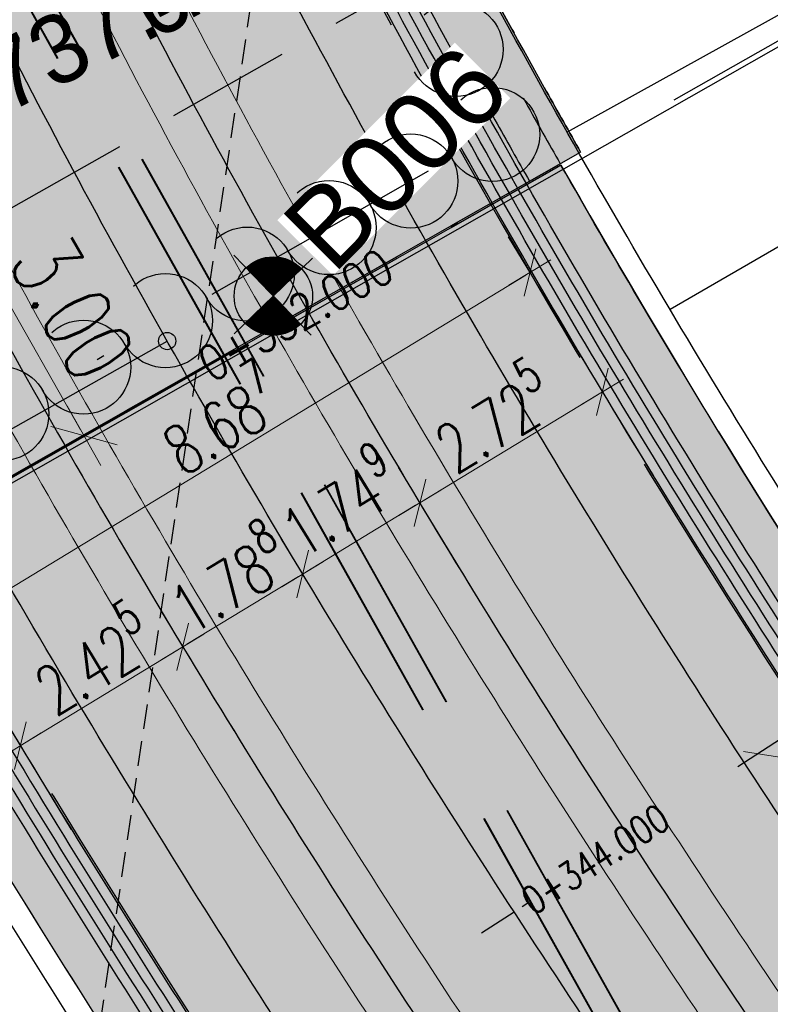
# Model space of a CAD drawing. Header units: metres. Extents: x 3458045 to 3462392, y 5482308 to 5484762.
# Tile 49 of 256: x 3459680 to 3459689, y 5483519 to 5483532. Entities that reach past the tile are written whole.
import ezdxf
from ezdxf.enums import TextEntityAlignment as Align

# ---------------------------------------------------------------- set-up
doc = ezdxf.new("R2010")
doc.units = ezdxf.units.M
doc.header["$PDMODE"] = 3
doc.header["$PDSIZE"] = 0.1
for name, pattern in [('AUSGEZOGEN', [2, 1, 1]), ('STRICHPUNKT2', [12.7, 6.35, -3.175, 0, -3.175]), ('VERDECKT', [9.525, 6.35, -3.175]), ('VERDECKT2', [4.7625, 3.175, -1.5875])]:
    doc.linetypes.add(name, pattern=pattern)
doc.layers.get('0').update_dxf_attribs({"linetype": 'CONTINUOUS'})
doc.layers.get('DEFPOINTS').update_dxf_attribs({"linetype": 'CONTINUOUS'})
for name, color, linetype in [('BAUER_BK BESTAND', 170, 'CONTINUOUS'), ('SP-B-L-Tunnel', 7, 'VERDECKT'), ('SP_ACHSE_6721', 7, 'CONTINUOUS'), ('SP_ACHSE_6731', 7, 'CONTINUOUS'), ('SP_AXIS', 7, 'CONTINUOUS'), ('SP_BAUGRUBE-VERBAU', 210, 'AUSGEZOGEN'), ('SP_Blockfugen', 2, 'STRICHPUNKT2'), ('SP_Entwässerung', 170, 'VERDECKT2'), ('SP_SOLID_Trogsohle_L6', 254, 'CONTINUOUS'), ('SP_StadtbahnFluchtweg', 1, 'CONTINUOUS'), ('SP_Trogsohle_Bohrpfähle_L6', 1, 'VERDECKT2'), ('SP_Trogsohle_L6', 1, 'VERDECKT2'), ('SP_TrogTunnel-Bautoleranz', 160, 'VERDECKT2'), ('SP_Trogwand_L6', 2, 'CONTINUOUS'), ('SP_Vb_Planung', 10, 'CONTINUOUS'), ('SP_VERM', 1, 'CONTINUOUS'), ('T__AXIS', 3, 'CONTINUOUS'), ('T__GRAD', 2, 'CONTINUOUS')]:
    doc.layers.add(name, color=color, linetype=linetype)
doc.layers.add('SP_BASF-Tunnel-3D', color=7, linetype='CONTINUOUS', plot=False)
doc.layers.add('SP_HILF', color=6, linetype='CONTINUOUS', plot=False)
doc.styles.add('K_ISOCP', font='k_isocp.shx')
doc.styles.add('SIMPLEX8', font='simplexd.shx', dxfattribs={"width": 0.8})
doc.styles.add('SP_F', font='romans.shx', dxfattribs={"width": 0.7, "bigfont": 'sp_f.shx'})
doc.styles.get("Standard").update_dxf_attribs({"font": 'txt.shx'})
doc.linetypes.add('EISENBAHN', pattern='A,0.15,[130,ltypeshp.shx,S=0.25,R=0,X=0,Y=0],0.15', length=0.3)
doc.dimstyles.new('SOFI25$0', dxfattribs={"dimtxt": 2.5, "dimasz": 0.25, "dimexe": 0.9, "dimexo": 0.625, "dimgap": 0.675, "dimtad": 1, "dimdec": 3, "dimrnd": 0.001, "dimzin": 1, "dimdsep": 46, "dimtxsty": 'SP_F', "dimblk1": 'SOF_BEMSTR1', "dimblk2": 'SOF_BEMSTR2', "dimsah": 1, "dimcen": 2.5, "dimse1": 1, "dimse2": 1, "dimclrd": 1, "dimclre": 1, "dimclrt": 1, "dimaunit": 2, "dimadec": 3, "dimazin": 0, "dimtfac": 1, "dimtdec": 3, "dimtmove": 0, "dimatfit": 3, "dimfxl": 1, "dimtolj": 1, "dimtzin": 0, "dimlwd": 0, "dimlwe": 0, "dimarcsym": 0})
doc.dimstyles.new('SOFI35$0', dxfattribs={"dimtxt": 3.5, "dimasz": 0.35, "dimexe": 0.9, "dimexo": 0.625, "dimgap": 0.945, "dimtad": 1, "dimdec": 3, "dimrnd": 0.001, "dimzin": 1, "dimdsep": 46, "dimtxsty": 'SP_F', "dimblk1": 'SOF_BEMSTR1', "dimblk2": 'SOF_BEMSTR2', "dimsah": 1, "dimcen": 3.5, "dimse1": 1, "dimse2": 1, "dimclrd": 1, "dimclre": 1, "dimclrt": 2, "dimaunit": 2, "dimazin": 0, "dimtfac": 1, "dimtdec": 3, "dimtmove": 0, "dimatfit": 3, "dimfxl": 1, "dimtolj": 1, "dimtzin": 0, "dimlwd": 0, "dimlwe": 0, "dimarcsym": 0})

# ---------------------------------------------------------------- blocks, each defined once
blk = doc.blocks.new('kmr_li')
at = {"color": 1, "linetype": 'Continuous', "style": 'K_ISOCP'}
blk.add_attdef('STATION', text='', height=1, rotation=270.0001, dxfattribs=at).set_placement((0, 4.404), align=Align.MIDDLE_RIGHT)
blk.add_attdef('PARAOL', text='', height=1, rotation=270.0001, dxfattribs=at).set_placement((0.5, 1), align=Align.BOTTOM_RIGHT)
blk.add_attdef('PARAUL', text='', height=1, rotation=270.0001, dxfattribs=at).set_placement((-0.5, 1), align=Align.TOP_RIGHT)
blk = doc.blocks.new('kmr_re')
at = {"color": 1, "linetype": 'Continuous', "style": 'K_ISOCP'}
blk.add_attdef('PARAUL', text='', height=1, rotation=270.000058, dxfattribs=at).set_placement((-0.5, -1), align=Align.TOP_LEFT)
blk.add_attdef('PARAOL', text='', height=1, rotation=270.000058, dxfattribs=at).set_placement((0.5, -1), align=Align.BOTTOM_LEFT)
blk.add_attdef('STATION', text='', height=1, rotation=270.000058, dxfattribs=at).set_placement((0, -3.57143), align=Align.MIDDLE_LEFT)
blk = doc.blocks.new('kmr_i')
at = {"color": 1, "linetype": 'Continuous'}
blk.add_line((0, 0), (0, 1.416438), dxfattribs=at)
at = {"color": 1, "linetype": 'Continuous', "style": 'SIMPLEX8', "width": 0.8}
blk.add_attdef('STATION', text='', height=1, rotation=270.0000584, dxfattribs=at).set_placement((0, -0.50985), align=Align.MIDDLE_LEFT)
blk = doc.blocks.new('SOF_BEMSTR1')
at = {"color": 0, "linetype": 'ByBlock', "lineweight": -2}
for p, q in [((0, 20), (0, -8.5)), ((3.535, 3.535), (-3.535, -3.535)), ((-5, 0), (5, 0))]:
    blk.add_line(p, q, dxfattribs=at)
blk = doc.blocks.new('SOF_BEMSTR2')
at = {"color": 0, "linetype": 'ByBlock', "lineweight": -2}
for p, q in [((0, -20), (0, 8.5)), ((3.535, 3.535), (-3.535, -3.535)), ((-5, 0), (5, 0))]:
    blk.add_line(p, q, dxfattribs=at)
blk = doc.blocks.new('*D31')
at = {"layer": 'DEFPOINTS', "color": 0, "linetype": 'AUSGEZOGEN', "transparency": 16777216}
for p in [(3459687.196, 5483526.778), (3459687.462, 5483526.342), (3459685.133, 5483524.926)]:
    blk.add_point(p, dxfattribs=at)
at = {"layer": 'SP_VERM', "color": 1, "linetype": 'AUSGEZOGEN', "lineweight": 0, "transparency": 16777216}
blk.add_line((3459684.921, 5483525.395), (3459687.143, 5483526.746), dxfattribs=at)
at = {"layer": 'SP_VERM', "color": 1, "linetype": 'AUSGEZOGEN', "lineweight": 0, "transparency": 16777216, "xscale": 0.0625, "yscale": 0.0625, "zscale": 0.0625}
for name, p, rotation in [('SOF_BEMSTR2', (3459687.196, 5483526.778), 31.29039288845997), ('SOF_BEMSTR1', (3459684.868, 5483525.363), 211.29039288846)]:
    blk.add_blockref(name, p, dxfattribs=dict(at, rotation=rotation))
at = {"layer": 'SP_VERM', "color": 1, "linetype": 'AUSGEZOGEN', "transparency": 16777216, "insert": (3459685.782, 5483526.482), "char_height": 0.625, "attachment_point": 5, "rotation": 31.2904, "style": 'SP_F'}
blk.add_mtext('\\A1;\\A1;2.72{\\H.7x;\\S5^ ;}', dxfattribs=at)
blk = doc.blocks.new('*D32')
at = {"layer": 'DEFPOINTS', "color": 0, "linetype": 'AUSGEZOGEN', "transparency": 16777216}
for p in [(3459684.868, 5483525.363), (3459685.133, 5483524.926), (3459683.638, 5483524.018)]:
    blk.add_point(p, dxfattribs=at)
at = {"layer": 'SP_VERM', "color": 1, "linetype": 'AUSGEZOGEN', "lineweight": 0, "transparency": 16777216}
blk.add_line((3459683.426, 5483524.487), (3459684.814, 5483525.331), dxfattribs=at)
at = {"layer": 'SP_VERM', "color": 1, "linetype": 'AUSGEZOGEN', "lineweight": 0, "transparency": 16777216, "xscale": 0.0625, "yscale": 0.0625, "zscale": 0.0625}
for name, p, rotation in [('SOF_BEMSTR2', (3459684.868, 5483525.363), 31.29039288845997), ('SOF_BEMSTR1', (3459683.373, 5483524.454), 211.29039288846)]:
    blk.add_blockref(name, p, dxfattribs=dict(at, rotation=rotation))
at = {"layer": 'SP_VERM', "color": 1, "linetype": 'AUSGEZOGEN', "transparency": 16777216, "insert": (3459683.82, 5483525.404), "char_height": 0.625, "attachment_point": 5, "rotation": 31.2904, "style": 'SP_F'}
blk.add_mtext('\\A1;\\A1;1.74{\\H.7x;\\S9^ ;}', dxfattribs=at)
blk = doc.blocks.new('*D33')
at = {"layer": 'DEFPOINTS', "color": 0, "linetype": 'AUSGEZOGEN', "transparency": 16777216}
for p in [(3459683.638, 5483524.018), (3459681.845, 5483523.526), (3459682.11, 5483523.089)]:
    blk.add_point(p, dxfattribs=at)
at = {"layer": 'SP_VERM', "color": 1, "linetype": 'AUSGEZOGEN', "lineweight": 0, "transparency": 16777216}
blk.add_line((3459683.319, 5483524.422), (3459681.898, 5483523.558), dxfattribs=at)
at = {"layer": 'SP_VERM', "color": 1, "linetype": 'AUSGEZOGEN', "lineweight": 0, "transparency": 16777216, "xscale": 0.0625, "yscale": 0.0625, "zscale": 0.0625}
for name, p, rotation in [('SOF_BEMSTR2', (3459683.373, 5483524.454), 31.29039288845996), ('SOF_BEMSTR1', (3459681.845, 5483523.526), 211.29039288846)]:
    blk.add_blockref(name, p, dxfattribs=dict(at, rotation=rotation))
at = {"layer": 'SP_VERM', "color": 1, "linetype": 'AUSGEZOGEN', "transparency": 16777216, "insert": (3459682.403, 5483524.428), "char_height": 0.625, "attachment_point": 5, "rotation": 31.2904, "style": 'SP_F'}
blk.add_mtext('\\A1;\\A1;1.78{\\H.7x;\\S8^ ;}', dxfattribs=at)
blk = doc.blocks.new('*D34')
at = {"layer": 'DEFPOINTS', "color": 0, "linetype": 'AUSGEZOGEN', "transparency": 16777216}
for p in [(3459682.11, 5483523.089), (3459679.773, 5483522.266), (3459680.038, 5483521.83)]:
    blk.add_point(p, dxfattribs=at)
at = {"layer": 'SP_VERM', "color": 1, "linetype": 'AUSGEZOGEN', "lineweight": 0, "transparency": 16777216}
blk.add_line((3459681.791, 5483523.493), (3459679.826, 5483522.299), dxfattribs=at)
at = {"layer": 'SP_VERM', "color": 1, "linetype": 'AUSGEZOGEN', "lineweight": 0, "transparency": 16777216, "xscale": 0.0625, "yscale": 0.0625, "zscale": 0.0625}
for name, p, rotation in [('SOF_BEMSTR2', (3459681.845, 5483523.526), 31.29039288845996), ('SOF_BEMSTR1', (3459679.773, 5483522.266), 211.29039288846)]:
    blk.add_blockref(name, p, dxfattribs=dict(at, rotation=rotation))
at = {"layer": 'SP_VERM', "color": 1, "linetype": 'AUSGEZOGEN', "transparency": 16777216, "insert": (3459680.678, 5483523.395), "char_height": 0.625, "attachment_point": 5, "rotation": 31.2904, "style": 'SP_F'}
blk.add_mtext('\\A1;\\A1;2.42{\\H.7x;\\S5^ ;}', dxfattribs=at)
blk = doc.blocks.new('*D35')
at = {"layer": 'DEFPOINTS', "color": 0, "linetype": 'AUSGEZOGEN', "transparency": 16777216}
for p in [(3459686.722, 5483527.559), (3459678.847, 5483523.788), (3459679.298, 5483523.047)]:
    blk.add_point(p, dxfattribs=at)
at = {"layer": 'SP_VERM', "color": 1, "linetype": 'AUSGEZOGEN', "lineweight": 0, "transparency": 16777216}
blk.add_line((3459686.218, 5483528.268), (3459678.901, 5483523.821), dxfattribs=at)
at = {"layer": 'SP_VERM', "color": 1, "linetype": 'AUSGEZOGEN', "lineweight": 0, "transparency": 16777216, "xscale": 0.0625, "yscale": 0.0625, "zscale": 0.0625}
for name, p, rotation in [('SOF_BEMSTR2', (3459686.271, 5483528.3), 31.29039288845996), ('SOF_BEMSTR1', (3459678.847, 5483523.788), 211.29039288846)]:
    blk.add_blockref(name, p, dxfattribs=dict(at, rotation=rotation))
at = {"layer": 'SP_VERM', "color": 1, "linetype": 'AUSGEZOGEN', "transparency": 16777216, "insert": (3459682.309, 5483526.456), "char_height": 0.625, "attachment_point": 5, "rotation": 31.2904, "style": 'SP_F'}
blk.add_mtext('\\A1;\\A1;8.68{\\H.7x;\\S7^ ;}', dxfattribs=at)
blk = doc.blocks.new('B006')
h = blk.add_hatch(color=161)
h.dxf.hatch_style = 1
h.paths.add_polyline_path([(2.5, 0, 1), (-2.5, 0, 1)])
at = {"layer": 'BAUER_BK BESTAND'}
blk.add_point((0, 0), dxfattribs=at)
blk = doc.blocks.new('SOFI-HK', base_point=(0, 0.000969))
at = {"color": 0, "linetype": 'Continuous'}
for p, q in [((0, 0.139982), (0, -0.138069)), ((-0.145258, 0.000969), (0.139135, 0.000969))]:
    blk.add_line(p, q, dxfattribs=at)
at = {"color": 0, "linetype": 'Continuous', "const_width": 0.1}
for points in [[(0, 0.050969, 0.414214), (-0.05, 0.000969)], [(0.05, 0.000969, -0.414214), (0, -0.049031)]]:
    blk.add_lwpolyline(points, format="xyb", dxfattribs=at)
at = {"color": 0, "linetype": 'Continuous'}
blk.add_circle((0, 0.000969), 0.1, dxfattribs=at)
blk = doc.blocks.new('*U405')
at = {"color": 0, "linetype": 'ByBlock'}
for p, q in [((6.197, -13.641), (1.373, -16.309)), ((7.43, -15.816), (2.687, -18.574))]:
    blk.add_line(p, q, dxfattribs=at)
blk = doc.blocks.new('*D412')
at = {"layer": 'DEFPOINTS', "color": 0, "linetype": 'AUSGEZOGEN', "transparency": 16777216}
for p in [(3459679.113, 5483528.81), (3459678.675, 5483528.56), (3459680.146, 5483525.97)]:
    blk.add_point(p, dxfattribs=at)
at = {"layer": 'SP_VERM', "color": 1, "linetype": 'AUSGEZOGEN', "lineweight": 0, "transparency": 16777216}
blk.add_line((3459680.541, 5483526.295), (3459679.157, 5483528.733), dxfattribs=at)
at = {"layer": 'SP_VERM', "color": 1, "linetype": 'AUSGEZOGEN', "lineweight": 0, "transparency": 16777216, "xscale": 0.08750000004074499, "yscale": 0.08750000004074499, "zscale": 0.08750000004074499}
for name, p, rotation in [('SOF_BEMSTR1', (3459679.113, 5483528.81), 119.59351912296), ('SOF_BEMSTR2', (3459680.585, 5483526.219), 299.5935191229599)]:
    blk.add_blockref(name, p, dxfattribs=dict(at, rotation=rotation))
at = {"layer": 'SP_VERM', "color": 2, "linetype": 'AUSGEZOGEN', "transparency": 16777216, "insert": (3459680.435, 5483527.847), "char_height": 0.875, "attachment_point": 5, "rotation": 299.5935, "style": 'SP_F'}
blk.add_mtext('\\A1;\\A1;3.00{\\H.7x;\\S^ ;}', dxfattribs=at)
blk = doc.blocks.new('A$C39BB4AEA')
at = {"layer": 'SP-B-L-Tunnel', "ltscale": 0.05, "flags": 128}
blk.add_lwpolyline([(3459686.15, 5483554.344), (3459683.285, 5483535.603), (3459680.697, 5483518.111), (3459677.155, 5483494.136), (3459673.98, 5483472.58), (3459672.334, 5483461.623), (3459670.286, 5483447.959), (3459669.24, 5483441.293), (3459660.474, 5483438.71), (3459657.684, 5483429.175), (3459658.067, 5483427.983)], dxfattribs=at)

msp = doc.modelspace()

# ---------------------------------------------------------------- hatches: boundary and pattern name
at = {"layer": 'SP_SOLID_Trogsohle_L6'}
h = msp.add_hatch(color=256, dxfattribs=at)
h.dxf.hatch_style = 1
edge = h.paths.add_edge_path()
edge.add_arc((3459769.0899, 5483577.25), 94.8568, 205.396791, 206.536821, ccw=False)
edge.add_arc((3459767.0763, 5483576.2867), 92.6247, 199.820158, 205.392671, ccw=False)
edge.add_arc((3459252.5278, 5483596.3795), 430.5021, 353.129523, 353.612728)
edge.add_line((3459680.3577, 5483548.4869), (3459678.3368, 5483548.7131))
edge.add_line((3459678.3368, 5483548.7131), (3459667.8358, 5483545.4502))
edge.add_arc((3459767.0832, 5483576.2789), 103.9252, 197.2561, 198.410202)
edge.add_arc((3459185.6065, 5483604.778), 486.7484, 350.685519, 352.762648, ccw=False)
edge.add_line((3459665.937, 5483525.9962), (3459676.9849, 5483524.1839))
edge.add_line((3459676.9849, 5483524.1839), (3459686.9178, 5483529.836))
edge.add_arc((3459791.8985, 5483589.5604), 120.7806, 209.212824, 209.635915, ccw=False)
edge.add_arc((3459777.3742, 5483581.4388), 104.1398, 206.562248, 209.212824, ccw=False)
h = msp.add_hatch(color=253, dxfattribs=at)
h.dxf.hatch_style = 1
edge = h.paths.add_edge_path()
edge.add_arc((3460127.8927, 5483834.6133), 537.099, 217.164557, 217.694715, ccw=False)
edge.add_arc((3459955.4988, 5483703.9272), 320.7694, 216.281031, 217.164557, ccw=False)
edge.add_arc((3459880.7609, 5483649.0648), 228.0567, 215.044095, 216.281031, ccw=False)
edge.add_arc((3459838.5915, 5483619.4891), 176.5497, 213.453748, 215.044095, ccw=False)
edge.add_arc((3459811.2445, 5483601.4202), 143.7725, 211.509991, 213.453748, ccw=False)
edge.add_arc((3459791.8985, 5483589.5604), 121.0806, 209.645391, 211.509991, ccw=False)
edge.add_line((3459686.667, 5483529.6702), (3459677.3737, 5483524.3822))
edge.add_arc((3459790.1917, 5483588.7788), 129.9031, 209.717763, 211.552114)
edge.add_arc((3459809.7879, 5483600.8119), 152.899, 211.552114, 213.48297)
edge.add_arc((3459837.4921, 5483619.137), 186.1154, 213.48297, 215.062767)
edge.add_arc((3459880.2167, 5483649.123), 238.3127, 215.062767, 216.291498)
edge.add_arc((3459955.9461, 5483704.7344), 332.2677, 216.291498, 217.169163)
edge.add_arc((3460130.6394, 5483837.1857), 551.4962, 217.169163, 217.695762)
edge.add_arc((3460997.9826, 5484507.4422), 1647.6385, 217.6957619, 217.8712949)
edge.add_line((3459697.3503, 5483495.9738), (3459712.0627, 5483477.0354))
edge.add_line((3459712.0627, 5483477.0354), (3459718.3037, 5483469.2429))
edge.add_line((3459718.3037, 5483469.2429), (3459719.0948, 5483469.8574))
edge.add_line((3459719.0948, 5483469.8574), (3459725.4524, 5483474.7964))
edge.add_line((3459725.4524, 5483474.7964), (3459726.2429, 5483475.4105))
edge.add_line((3459726.2429, 5483475.4105), (3459720.4822, 5483483.557))
edge.add_line((3459720.4822, 5483483.557), (3459705.9566, 5483502.2551))
edge.add_arc((3460984.2707, 5484496.3712), 1619.3684, 217.6947149, 217.871406, ccw=False)

# ---------------------------------------------------------------- linework, layer by layer
at = {"layer": 'SP_ACHSE_6721'}
msp.add_lwpolyline([(3459853.5264, 5483320.0167, -0.1948963), (3459834.0333, 5483331.317), (3459703.015, 5483499.9698, -0.000771), (3459699.9492, 5483503.9245, -0.0023131), (3459696.908, 5483507.8981, -0.0038551), (3459693.916, 5483511.9088, -0.0053972), (3459690.9988, 5483515.9742, -0.0069393), (3459688.1827, 5483520.1102, -0.0084814), (3459685.4956, 5483524.3311, -0.0100236), (3459682.9666, 5483528.6484, -0.0115658), (3459680.6263, 5483533.0707, -0.0049744), (3459679.7641, 5483534.8411, -0.2153203), (3459678.2508, 5483614.3812, -0.0091566)], format="xyb", dxfattribs=at)
at = {"layer": 'SP_ACHSE_6731'}
msp.add_lwpolyline([(3459675.7031, 5483617.3858, 0.2228231), (3459677.0437, 5483532.3132, 0.0025401), (3459677.5007, 5483531.3892, 0.0114891), (3459679.8618, 5483526.94, 0.0099571), (3459682.4115, 5483522.5961, 0.0084252), (3459685.1192, 5483518.3487, 0.0068933), (3459687.9557, 5483514.1863, 0.0053614), (3459690.8935, 5483510.0945, 0.0038296), (3459693.906, 5483506.0574, 0.0022977), (3459696.9678, 5483502.0574, 0.0007659), (3459700.054, 5483498.0763), (3459831.272, 5483329.1671, 0.2011722), (3459853.8419, 5483316.445, 0.0012629)], format="xyb", dxfattribs=at)
at = {"layer": 'SP_AXIS'}
for points in [[(3459675.7031, 5483617.3858, 0.2228231), (3459677.0437, 5483532.3132, 0.0025401), (3459677.5007, 5483531.3892, 0.0114891), (3459679.8618, 5483526.94, 0.0099571), (3459682.4115, 5483522.5961, 0.0084252), (3459685.1192, 5483518.3487, 0.0068933), (3459687.9557, 5483514.1863, 0.0053614), (3459690.8935, 5483510.0945, 0.0038296), (3459693.906, 5483506.0574, 0.0022977), (3459696.9678, 5483502.0574, 0.0007659), (3459700.054, 5483498.0763), (3459831.272, 5483329.1671, 0.2011722), (3459853.8419, 5483316.445, 0.0012629)], [(3459853.5264, 5483320.0167, -0.1948963), (3459834.0333, 5483331.317), (3459703.015, 5483499.9698, -0.000771), (3459699.9492, 5483503.9245, -0.0023131), (3459696.908, 5483507.8981, -0.0038551), (3459693.916, 5483511.9088, -0.0053972), (3459690.9988, 5483515.9742, -0.0069393), (3459688.1827, 5483520.1102, -0.0084814), (3459685.4956, 5483524.3311, -0.0100236), (3459682.9666, 5483528.6484, -0.0115658), (3459680.6263, 5483533.0707, -0.0049744), (3459679.7641, 5483534.8411, -0.2153203), (3459678.2508, 5483614.3812, -0.0091566)]]:
    msp.add_lwpolyline(points, format="xyb", dxfattribs=at)
at = {"layer": 'SP_BAUGRUBE-VERBAU'}
msp.add_lwpolyline([(3459717.7677, 5483469.447), (3459711.8285, 5483476.8629), (3459697.1208, 5483495.7953, -0.0007659), (3459694.0276, 5483499.7854, -0.0022977), (3459690.9451, 5483503.8124, -0.0038296), (3459687.8985, 5483507.8952, -0.0053614), (3459684.9143, 5483512.0516, -0.0068933), (3459682.02, 5483516.2988, -0.0084252), (3459679.245, 5483520.6517, -0.0083742), (3459677.0257, 5483524.4055, -0.0114891)], format="xyb", dxfattribs=at)
at = {"layer": 'SP_Blockfugen'}
msp.add_line((3459694.2468, 5483525.4525), (3459677.8923, 5483514.8333), dxfattribs=at)
at = {"layer": 'SP_HILF'}
msp.add_line((3459677.1004, 5483524.8634), (3459681.6457, 5483527.4264), dxfattribs=at)
msp.add_circle((3459681.6457, 5483527.4264), 0.1103, dxfattribs=at)
at = {"layer": 'SP_StadtbahnFluchtweg'}
for points in [[(3459713.8054, 5483477.8483), (3459699.0269, 5483496.8717, -0.000771), (3459695.9533, 5483500.8367, -0.0023131), (3459692.8836, 5483504.8473, -0.0038551), (3459689.8451, 5483508.9205, -0.0053972), (3459686.8643, 5483513.0744, -0.0069393), (3459683.9694, 5483517.3264, -0.0084814), (3459681.1903, 5483521.6917, -0.0100236), (3459678.5589, 5483526.1837, -0.0115658), (3459676.1094, 5483530.8125, -0.0049744), (3459675.2021, 5483532.6753, -0.1668111), (3459667.7831, 5483598.279, -0.1668111)], [(3459719.1754, 5483482.02), (3459704.3969, 5483501.0434, -0.000771), (3459701.334, 5483504.9946, -0.0023131), (3459698.3026, 5483508.9553, -0.0038551), (3459695.3267, 5483512.9444, -0.0053972), (3459692.4315, 5483516.979, -0.0069393), (3459689.6428, 5483521.0749, -0.0084814), (3459686.9876, 5483525.2457, -0.0100236), (3459684.494, 5483529.5025, -0.0115658), (3459682.1916, 5483533.8533, -0.0049744), (3459681.345, 5483535.5917, -0.1668108), (3459674.4221, 5483596.8085, -0.1668108)]]:
    msp.add_lwpolyline(points, format="xyb", dxfattribs=at)
at = {"layer": 'SP_Trogsohle_Bohrpfähle_L6', "linetype": 'STRICHPUNKT2', "ltscale": 0.5}
msp.add_lwpolyline([(3459686.2659, 5483529.4651, -0.0018461), (3459685.8251, 5483530.2468, -0.0115658), (3459683.5556, 5483534.5352, -0.0049744), (3459682.7226, 5483536.2457, -0.0247974), (3459679.1727, 5483544.7941, -0.1901616)], format="xyb", dxfattribs=at)
at = {"layer": 'SP_Trogsohle_Bohrpfähle_L6', "ltscale": 0.5}
for centre in [(3459681.6234, 5483527.6863), (3459680.5805, 5483527.0928), (3459679.5375, 5483526.4993)]:
    msp.add_circle(centre, 0.6, dxfattribs=at)
at = {"layer": 'SP_Trogsohle_L6', "ltscale": 0.5}
msp.add_lwpolyline([(3459686.9178, 5483529.836, -0.0018461), (3459686.4797, 5483530.6128, -0.0115658), (3459684.2265, 5483534.8706, -0.0049744), (3459683.4001, 5483536.5674, -0.0243195), (3459679.9386, 5483544.8805, -0.1901616)], format="xyb", dxfattribs=at)
at = {"layer": 'SP_TrogTunnel-Bautoleranz'}
for points in [[(3459719.659, 5483482.946), (3459705.1472, 5483501.6262, -0.000771), (3459702.0857, 5483505.5755, -0.0023131), (3459699.0596, 5483509.5292, -0.0038551), (3459696.0925, 5483513.5065, -0.0053972), (3459693.2093, 5483517.5245, -0.0069393), (3459690.4354, 5483521.5986, -0.0084814), (3459687.7975, 5483525.7422, -0.0100236), (3459685.3232, 5483529.9661, -0.0115658), (3459683.0413, 5483534.2781, -0.0049744), (3459682.2031, 5483535.9991, -0.1901616), (3459677.5616, 5483604.8113, -0.0091566)], [(3459666.6716, 5483597.3578, 0.1668118), (3459674.8871, 5483531.2602, 0.0025401), (3459675.3549, 5483530.3142, 0.0114891), (3459677.7682, 5483525.7666, 0.0099571), (3459680.3663, 5483521.3402, 0.0084252), (3459683.1175, 5483517.0247, 0.0068933), (3459685.9913, 5483512.8075, 0.0053614), (3459688.9591, 5483508.6739, 0.0038296), (3459691.9936, 5483504.6074, 0.0022977), (3459695.0687, 5483500.5899, 0.0007659), (3459698.1595, 5483496.603), (3459712.8676, 5483477.6701, 0.2011722)]]:
    msp.add_lwpolyline(points, format="xyb", dxfattribs=at)
at = {"layer": 'SP_Trogwand_L6'}
for points in [[(3459719.6787, 5483482.9613), (3459705.1669, 5483501.6416, -0.000771), (3459702.1055, 5483505.5908, -0.0023131), (3459699.0795, 5483509.5443, -0.0038551), (3459696.1127, 5483513.5213, -0.0053972), (3459693.2297, 5483517.5389, -0.0069393), (3459690.4563, 5483521.6124, -0.0084814), (3459687.8188, 5483525.7553, -0.0100236), (3459685.345, 5483529.9783, -0.0115658), (3459683.0637, 5483534.2893, -0.0049744), (3459682.2257, 5483536.0099, -0.1901616), (3459677.5854, 5483604.8037, -0.0091566)], [(3459720.0736, 5483483.2681), (3459705.5618, 5483501.9483, -0.000771), (3459702.5011, 5483505.8965, -0.0023131), (3459699.478, 5483509.8463, -0.0038551), (3459696.5157, 5483513.8172, -0.0053972), (3459693.6391, 5483517.826, -0.0069393), (3459690.8735, 5483521.8881, -0.0084814), (3459688.2451, 5483526.0166, -0.0100236), (3459685.7814, 5483530.2224, -0.0115658), (3459683.5109, 5483534.5128, -0.0049744), (3459682.6774, 5483536.2243, -0.1901616), (3459678.0618, 5483604.6519, -0.0091566)], [(3459666.1578, 5483597.4657, 0.1668117), (3459674.4153, 5483531.0298, 0.0025401), (3459674.8856, 5483530.0791, 0.0114891), (3459677.3102, 5483525.5099, 0.0099571), (3459679.9189, 5483521.0655, 0.0084252), (3459682.6796, 5483516.7351, 0.0068933), (3459685.5616, 5483512.5059, 0.0053614), (3459688.5359, 5483508.3632, 0.0038296), (3459691.5752, 5483504.2902, 0.0022977), (3459694.6533, 5483500.2689, 0.0007659), (3459697.745, 5483496.2807), (3459712.453, 5483477.348, 0.2011722)], [(3459666.6471, 5483597.363, 0.1668118), (3459674.8646, 5483531.2492, 0.0025401), (3459675.3326, 5483530.303, 0.0114891), (3459677.7464, 5483525.7544, 0.0099571), (3459680.345, 5483521.3272, 0.0084252), (3459683.0966, 5483517.0109, 0.0068933), (3459685.9708, 5483512.7932, 0.0053614), (3459688.9389, 5483508.6591, 0.0038296), (3459691.9736, 5483504.5923, 0.0022977), (3459695.0489, 5483500.5746, 0.0007659), (3459698.1397, 5483496.5877), (3459712.8479, 5483477.6548, 0.2011722)]]:
    msp.add_lwpolyline(points, format="xyb", dxfattribs=at)
at = {"layer": 'SP_Trogwand_L6', "color": 251, "linetype": 'Continuous'}
for points in [[(3459719.7774, 5483483.038), (3459705.2656, 5483501.7183, -0.000771), (3459702.2044, 5483505.6672, -0.0023131), (3459699.1792, 5483509.6198, -0.0038551), (3459696.2134, 5483513.5953, -0.0053972), (3459693.3321, 5483517.6107, -0.0069393), (3459690.5606, 5483521.6813, -0.0084814), (3459687.9254, 5483525.8206, -0.0100236), (3459685.4541, 5483530.0393, -0.0115658), (3459683.1755, 5483534.3452, -0.0049744), (3459682.3386, 5483536.0635, -0.1901616), (3459677.7045, 5483604.7658, -0.0091566)], [(3459719.8761, 5483483.1147), (3459705.3643, 5483501.7949, -0.000771), (3459702.3033, 5483505.7436, -0.0023131), (3459699.2788, 5483509.6953, -0.0038551), (3459696.3142, 5483513.6693, -0.0053972), (3459693.4344, 5483517.6824, -0.0069393), (3459690.6649, 5483521.7502, -0.0084814), (3459688.032, 5483525.886, -0.0100236), (3459685.5632, 5483530.1003, -0.0115658), (3459683.2873, 5483534.4011, -0.0049744), (3459682.4516, 5483536.1171, -0.1901616), (3459677.8236, 5483604.7278, -0.0091566)], [(3459719.9748, 5483483.1914), (3459705.463, 5483501.8716, -0.000771), (3459702.4022, 5483505.82, -0.0023131), (3459699.3784, 5483509.7708, -0.0038551), (3459696.415, 5483513.7432, -0.0053972), (3459693.5368, 5483517.7542, -0.0069393), (3459690.7692, 5483521.8191, -0.0084814), (3459688.1385, 5483525.9513, -0.0100236), (3459685.6723, 5483530.1614, -0.0115658), (3459683.3991, 5483534.4569, -0.0049744), (3459682.5645, 5483536.1707, -0.1901616), (3459677.9427, 5483604.6899, -0.0091566)], [(3459666.2801, 5483597.44, 0.1668117), (3459674.5276, 5483531.0847, 0.0025401), (3459674.9973, 5483530.135, 0.0114891), (3459677.4193, 5483525.571, 0.0099571), (3459680.0254, 5483521.1309, 0.0084252), (3459682.7838, 5483516.804, 0.0068933), (3459685.6639, 5483512.5777, 0.0053614), (3459688.6367, 5483508.4372, 0.0038296), (3459691.6748, 5483504.3657, 0.0022977), (3459694.7522, 5483500.3453, 0.0007659), (3459697.8437, 5483496.3575), (3459712.5517, 5483477.4247)], [(3459666.4024, 5483597.4143, 0.1668117), (3459674.6399, 5483531.1395, 0.0025401), (3459675.1091, 5483530.191, 0.0114891), (3459677.5283, 5483525.6321, 0.0099571), (3459680.132, 5483521.1963, 0.0084252), (3459682.8881, 5483516.873, 0.0068933), (3459685.7662, 5483512.6495, 0.0053614), (3459688.7374, 5483508.5112, 0.0038296), (3459691.7744, 5483504.4412, 0.0022977), (3459694.8511, 5483500.4218, 0.0007659), (3459697.9424, 5483496.4342), (3459712.6504, 5483477.5014)], [(3459666.5248, 5483597.3886, 0.1668118), (3459674.7523, 5483531.1943, 0.0025401), (3459675.2208, 5483530.247, 0.0114891), (3459677.6374, 5483525.6933, 0.0099571), (3459680.2385, 5483521.2617, 0.0084252), (3459682.9924, 5483516.9419, 0.0068933), (3459685.8685, 5483512.7214, 0.0053614), (3459688.8382, 5483508.5852, 0.0038296), (3459691.874, 5483504.5167, 0.0022977), (3459694.95, 5483500.4982, 0.0007659), (3459698.0411, 5483496.5109), (3459712.7491, 5483477.5781)]]:
    msp.add_lwpolyline(points, format="xyb", dxfattribs=at)
at = {"layer": 'SP_Trogwand_L6', "color": 1, "linetype": 'VERDECKT2'}
for points in [[(3459686.6571, 5483529.6876, -0.0018461), (3459686.2178, 5483530.4664, -0.0115658), (3459683.9581, 5483534.7364, -0.0049744), (3459683.1291, 5483536.4387, -0.1901616), (3459678.5382, 5483604.5001, -0.0091566)], [(3459720.4684, 5483483.5748), (3459705.9566, 5483502.2551, -0.000771), (3459702.8968, 5483506.2022, -0.0023131), (3459699.8764, 5483510.1484, -0.0038551), (3459696.9188, 5483514.1131, -0.0053972), (3459694.0485, 5483518.1131, -0.0069393), (3459691.2906, 5483522.1637, -0.0084814), (3459688.6714, 5483526.2779, -0.008136), (3459686.667, 5483529.6702, -0.0115658)], [(3459677.3737, 5483524.3822, 0.008004), (3459679.4928, 5483520.8039, 0.0084252), (3459682.2626, 5483516.4592, 0.0068933), (3459685.1523, 5483512.2187, 0.0053614), (3459688.1329, 5483508.0673, 0.0038296), (3459691.1768, 5483503.9881, 0.0022977), (3459694.2577, 5483499.9632, 0.0007659), (3459697.3503, 5483495.9738), (3459712.0581, 5483477.0413, 0.2011722)]]:
    msp.add_lwpolyline(points, format="xyb", dxfattribs=at)
at = {"layer": 'SP_Vb_Planung', "linetype": 'AUSGEZOGEN', "lineweight": 13, "ltscale": 13}
for points in [[(3459675.2472, 5483617.5909, 0.2228231), (3459676.5944, 5483532.0938, 0.0025401), (3459677.0537, 5483531.1652, 0.0114891), (3459679.4256, 5483526.6956, 0.0099571), (3459681.9854, 5483522.3345, 0.0084252), (3459684.7022, 5483518.0729, 0.0068933), (3459687.5465, 5483513.899, 0.0053614), (3459690.4905, 5483509.7985, 0.0038296), (3459693.5076, 5483505.7553, 0.0022977), (3459696.5721, 5483501.7517, 0.0007659), (3459699.6593, 5483497.7694), (3459830.8772, 5483328.8604, 0.2011722), (3459853.784, 5483315.9484, 0.0012629)], [(3459676.1591, 5483617.1806, 0.2228231), (3459677.493, 5483532.5326, 0.0025401), (3459677.9478, 5483531.6131, 0.0114891), (3459680.298, 5483527.1845, 0.0099571), (3459682.8376, 5483522.8577, 0.0084252), (3459685.5362, 5483518.6246, 0.0068933), (3459688.365, 5483514.4735, 0.0053614), (3459691.2965, 5483510.3904, 0.0038296), (3459694.3044, 5483506.3595, 0.0022977), (3459697.3634, 5483502.3632, 0.0007659), (3459700.4487, 5483498.3833), (3459831.6669, 5483329.4739, 0.2011722), (3459853.8999, 5483316.9416, 0.001261)], [(3459853.4564, 5483319.5216, -0.1948963), (3459833.6384, 5483331.0102), (3459702.6201, 5483499.6631, -0.000771), (3459699.5536, 5483503.6188, -0.0023131), (3459696.5095, 5483507.596, -0.0038551), (3459693.5129, 5483511.6129, -0.0053972), (3459690.5894, 5483515.6871, -0.0069393), (3459687.7656, 5483519.8346, -0.0084814), (3459685.0694, 5483524.0698, -0.0100236), (3459682.5302, 5483528.4044, -0.0115658), (3459680.1791, 5483532.8471, -0.0049744), (3459679.3124, 5483534.6267, -0.2153203), (3459677.7913, 5483614.5783, -0.0091566)], [(3459853.5964, 5483320.5118, -0.1948963), (3459834.4281, 5483331.6237), (3459703.4098, 5483500.2766, -0.000771), (3459700.3449, 5483504.2303, -0.0023131), (3459697.3064, 5483508.2001, -0.0038551), (3459694.3191, 5483512.2047, -0.0053972), (3459691.4081, 5483516.2613, -0.0069393), (3459688.5999, 5483520.3859, -0.0084814), (3459685.9219, 5483524.5924, -0.0100236), (3459683.403, 5483528.8924, -0.0115658), (3459681.0735, 5483533.2943, -0.0049744), (3459680.2158, 5483535.0556, -0.2153203), (3459678.7103, 5483614.1841, -0.0091566)]]:
    msp.add_lwpolyline(points, format="xyb", dxfattribs=at)
at = {"layer": 'SP_Vb_Planung', "linetype": 'EISENBAHN', "lineweight": 13, "ltscale": 13}
for points in [[(3459675.7031, 5483617.3858, 0.2228231), (3459677.0437, 5483532.3132, 0.0025401), (3459677.5007, 5483531.3892, 0.0114891), (3459679.8618, 5483526.94, 0.0099571), (3459682.4115, 5483522.5961, 0.0084252), (3459685.1192, 5483518.3487, 0.0068933), (3459687.9557, 5483514.1863, 0.0053614), (3459690.8935, 5483510.0945, 0.0038296), (3459693.906, 5483506.0574, 0.0022977), (3459696.9678, 5483502.0574, 0.0007659), (3459700.054, 5483498.0763), (3459831.272, 5483329.1671, 0.2011722), (3459853.8419, 5483316.445, 0.0012629)], [(3459853.5264, 5483320.0167, -0.1948963), (3459834.0333, 5483331.317), (3459703.015, 5483499.9698, -0.000771), (3459699.9492, 5483503.9245, -0.0023131), (3459696.908, 5483507.8981, -0.0038551), (3459693.916, 5483511.9088, -0.0053972), (3459690.9988, 5483515.9742, -0.0069393), (3459688.1827, 5483520.1102, -0.0084814), (3459685.4956, 5483524.3311, -0.0100236), (3459682.9666, 5483528.6484, -0.0115658), (3459680.6263, 5483533.0707, -0.0049744), (3459679.7641, 5483534.8411, -0.2153203), (3459678.2508, 5483614.3812, -0.0091566)]]:
    msp.add_lwpolyline(points, format="xyb", dxfattribs=at)
at = {"layer": 'T__AXIS'}
msp.add_lwpolyline([(3459852.8088, 5483318.3544, -0.1909974), (3459832.6507, 5483330.2433), (3459701.7482, 5483498.7468, -0.0007641), (3459698.6548, 5483502.7371, -0.0022924), (3459695.5859, 5483506.7462, -0.0038207), (3459692.5662, 5483510.7926, -0.005349), (3459689.6213, 5483514.8936, -0.0068774), (3459686.7776, 5483519.0653, -0.0084057), (3459684.0627, 5483523.3219, -0.0099341), (3459681.5058, 5483527.6751, -0.0114626), (3459679.1375, 5483532.1336, -0.004929), (3459678.2644, 5483533.918, -0.2160712), (3459676.6775, 5483615.1548, -0.0091087)], format="xyb", dxfattribs=at)

# ---------------------------------------------------------------- block references
at = {"layer": 'SP_AXIS', "color": 0}
ref = msp.add_blockref('kmr_li', (3459677.0437, 5483532.3132), dxfattribs=dict(at, xscale=3.500000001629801, yscale=3.500000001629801, zscale=3.500000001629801, rotation=296.02578555))
ref.add_attrib('PARAOL', 'A=64.3519', dxfattribs={"layer": '0', "color": 1, "linetype": 'Continuous', "height": 0.875, "rotation": 206.02584, "style": 'K_ISOCP'}).set_placement((3459680.9566, 5483532.2764), align=Align.BOTTOM_RIGHT)
ref = msp.add_blockref('kmr_re', (3459667.116, 5483524.3467), dxfattribs=dict(at, xscale=3.500000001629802, yscale=3.500000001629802, zscale=3.500000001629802, rotation=117.3835035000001))
ref.add_attrib('STATION', '1+737.4280', dxfattribs={"layer": '0', "color": 1, "linetype": 'Continuous', "height": 0.875, "rotation": 27.38356, "style": 'K_ISOCP'}).set_placement((3459678.2153, 5483530.096), align=Align.MIDDLE_LEFT)
at = {"layer": 'SP_VERM', "color": 3, "linetype": 'AUSGEZOGEN', "lineweight": 0, "xscale": 0.2500000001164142, "yscale": 0.2500000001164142, "zscale": 0.2500000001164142, "rotation": 260.6831784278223}
msp.add_blockref('SOF_BEMSTR2', (3459693.9266, 5483521.3838), dxfattribs=at)
at = {"layer": 'T__AXIS', "xscale": 0.3500000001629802, "yscale": 0.3500000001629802, "zscale": 0.3500000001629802, "rotation": 123.0051145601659}
msp.add_blockref('kmr_i', (3459686.0711, 5483520.1439), dxfattribs=at).add_auto_attribs({'STATION': '0+344.000'})

# ---------------------------------------------------------------- dimensions: what is measured, and where the dimension line sits
at = {"layer": 'SP_VERM', "color": 1, "linetype": 'AUSGEZOGEN'}
dim = msp.add_linear_dim(base=(3459679.1133, 5483528.8095), p1=(3459680.1458, 5483525.9699), p2=(3459678.6746, 5483528.5604), angle=119.59352, text='\\A1;3.00{\\H.7x;\\S^ ;}', dimstyle='SOFI35$0', override={"dimblk1": 'SOF_BEMSTR2', "dimblk2": 'SOF_BEMSTR1'}, dxfattribs=at)
dim.commit()
dim.dimension.update_dxf_attribs({"geometry": '*D412', "text_midpoint": (3459680.4348, 5483527.847)})
at = {"layer": 'SP_VERM', "linetype": 'AUSGEZOGEN'}
dim = msp.add_linear_dim(base=(3459678.8475, 5483523.7885), p1=(3459686.7216, 5483527.5593), p2=(3459679.2979, 5483523.0473), angle=211.29039, text='\\A1;8.68{\\H.7x;\\S7^ ;}', dimstyle='SOFI25$0', override={"dimblk1": 'SOF_BEMSTR2', "dimblk2": 'SOF_BEMSTR1'}, dxfattribs=at)
dim.commit()
dim.dimension.update_dxf_attribs({"geometry": '*D35', "text_midpoint": (3459682.3094, 5483526.4557)})
dim = msp.add_linear_dim(base=(3459687.1963, 5483526.7783), p1=(3459685.133, 5483524.9263), p2=(3459687.4617, 5483526.3416), angle=211.29039, text='\\A1;2.72{\\H.7x;\\S5^ ;}', dimstyle='SOFI25$0', dxfattribs=at)
dim.commit()
dim.dimension.update_dxf_attribs({"geometry": '*D31', "text_midpoint": (3459685.782, 5483526.4819)})
for base, p1, p2, text, override, picture, middle in [((3459684.8676, 5483525.363), (3459683.6383, 5483524.0178), (3459685.133, 5483524.9263), '\\A1;1.74{\\H.7x;\\S9^ ;}', {"dimtmove": 2}, '*D32', (3459683.8204, 5483525.4041)), ((3459681.8449, 5483523.5258), (3459683.6383, 5483524.0178), (3459682.1103, 5483523.0891), '\\A1;1.78{\\H.7x;\\S8^ ;}', {"dimblk1": 'SOF_BEMSTR2', "dimblk2": 'SOF_BEMSTR1'}, '*D33', (3459682.653, 5483524.017)), ((3459679.7726, 5483522.2663), (3459682.1103, 5483523.0891), (3459680.038, 5483521.8296), '\\A1;2.42{\\H.7x;\\S5^ ;}', {"dimblk1": 'SOF_BEMSTR2', "dimblk2": 'SOF_BEMSTR1', "dimtmove": 2}, '*D34', (3459680.6776, 5483523.3952))]:
    dim = msp.add_linear_dim(base=base, p1=p1, p2=p2, angle=211.29039, text=text, dimstyle='SOFI25$0', override=override, dxfattribs=at)
    dim.commit()
    dim.dimension.update_dxf_attribs({"geometry": picture, "text_midpoint": middle, "dimtype": 160})

# ---------------------------------------------------------------- next in the draw order: texts
at = {"layer": 'BAUER_BK BESTAND', "insert": (3459683.0517, 5483528.9685), "char_height": 1, "attachment_point": 1, "rotation": 45, "bg_fill": 3, "box_fill_scale": 1, "bg_fill_color": 256, "bg_fill_transparency": 0}
msp.add_mtext_dynamic_manual_height_columns('{\\fArial|b0|i0|c0|p34;B006}', width=3.200928, gutter_width=12.5, heights=[0], dxfattribs=at)

# ---------------------------------------------------------------- next in the draw order: linework, layer by layer
at = {"layer": 'SP_BASF-Tunnel-3D', "color": 0}
msp.add_line((3459672.1487, 5483521.3413, 96.1452), (3459693.9369, 5483533.7392, 96.1452), dxfattribs=at)
at = {"layer": 'SP_BAUGRUBE-VERBAU'}
msp.add_lwpolyline([(3459726.4814, 5483475.5516), (3459720.6863, 5483483.7441), (3459706.1745, 5483502.4243, -0.000771), (3459703.1151, 5483506.3709, -0.0023131), (3459700.0963, 5483510.3151, -0.0038551), (3459697.1412, 5483514.2764, -0.0053972), (3459694.2744, 5483518.2715, -0.0069393), (3459691.5208, 5483522.3158, -0.0084814), (3459688.9066, 5483526.4222, -0.0100236), (3459686.4587, 5483530.6011, -0.0115658), (3459684.2049, 5483534.8598, -0.0049744), (3459683.3784, 5483536.5571, -0.0242144), (3459679.9291, 5483544.8358, -0.1901616)], format="xyb", dxfattribs=at)
at = {"layer": 'SP_Blockfugen'}
msp.add_line((3459676.9867, 5483524.1735), (3459693.9512, 5483533.8266), dxfattribs=at)
at = {"layer": 'SP_Entwässerung'}
for p, q in [((3459674.3308, 5483542.2095), (3459688.9821, 5483516.0742)), ((3459674.3384, 5483542.2122), (3459688.9888, 5483516.0786)), ((3459674.0345, 5483542.1081), (3459688.724, 5483515.9048)), ((3459674.0422, 5483542.1108), (3459688.7307, 5483515.9092))]:
    msp.add_line(p, q, dxfattribs=at)
at = {"layer": 'SP_HILF'}
for points in [[(3459684.2265, 5483534.8706, -0.0049744), (3459683.4001, 5483536.5674, -0.0243195), (3459679.9386, 5483544.8805, 0.0021084), (3459680.3577, 5483548.4869), (3459678.3368, 5483548.7131), (3459667.8358, 5483545.4502, 0.0050358), (3459668.4769, 5483543.4574, -0.0090634), (3459665.937, 5483525.9962), (3459676.9849, 5483524.1839), (3459686.9178, 5483529.836, -0.0018461), (3459686.4797, 5483530.6128, -0.0115658)], [(3459702.897, 5483506.2019, -0.0023133), (3459699.8764, 5483510.1484, -0.0038551), (3459696.9188, 5483514.1131, -0.0053972), (3459694.0485, 5483518.1131, -0.0069393), (3459691.2906, 5483522.1637, -0.0084814), (3459688.6714, 5483526.2779, -0.008136), (3459686.667, 5483529.6702), (3459677.3737, 5483524.3822, 0.008004), (3459679.4928, 5483520.8039, 0.0084251), (3459682.2626, 5483516.4592, 0.0068933), (3459685.1523, 5483512.2187, 0.0053614), (3459688.1329, 5483508.0673, 0.0038296), (3459691.1768, 5483503.9881, 0.0022977), (3459694.2577, 5483499.9632, 0.0007659), (3459697.3503, 5483495.9738), (3459712.0627, 5483477.0354), (3459718.3037, 5483469.2429), (3459719.0948, 5483469.8574), (3459725.4524, 5483474.7964), (3459726.2429, 5483475.4105), (3459720.4822, 5483483.557), (3459705.9566, 5483502.2551, -0.000771)]]:
    msp.add_lwpolyline(points, format="xyb", close=True, dxfattribs=at)
at = {"layer": 'SP_Trogsohle_Bohrpfähle_L6', "linetype": 'STRICHPUNKT2', "ltscale": 0.5}
msp.add_line((3459676.6139, 5483524.8358), (3459686.2862, 5483530.3395), dxfattribs=at)
at = {"layer": 'SP_Trogsohle_Bohrpfähle_L6', "ltscale": 0.5}
for centre in [(3459685.3284, 5483531.1453), (3459685.7954, 5483530.0602), (3459684.7524, 5483529.4667), (3459683.7094, 5483528.8732), (3459682.6664, 5483528.2798)]:
    msp.add_circle(centre, 0.6, dxfattribs=at)
at = {"layer": 'SP_Trogsohle_L6', "ltscale": 0.5}
for p, q in [((3459677.5916, 5483527.9453), (3459684.1796, 5483531.694)), ((3459676.9849, 5483524.1839), (3459686.9178, 5483529.836)), ((3459676.9847, 5483524.1608), (3459686.667, 5483529.6702))]:
    msp.add_line(p, q, dxfattribs=at)

# ---------------------------------------------------------------- next in the draw order: block references
at = {"layer": 'BAUER_BK BESTAND', "xscale": 5.000000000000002, "yscale": 5.000000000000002, "zscale": 5.000000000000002, "rotation": 314.0182533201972}
msp.add_blockref('SOFI-HK', (3459683, 5483528, 94.15), dxfattribs=at)
at = {"layer": 'BAUER_BK BESTAND', "xscale": 0.25, "yscale": 0.25}
msp.add_blockref('B006', (3459683, 5483528, 94.15), dxfattribs=at)
at = {"layer": 'SP_BAUGRUBE-VERBAU'}
msp.add_blockref('*U405', (3459685.3718, 5483546.4009), dxfattribs=at)
at = {"layer": 'T__AXIS', "xscale": 0.4500000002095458, "yscale": 0.4500000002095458, "zscale": 0.4500000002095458, "rotation": 119.6488146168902}
msp.add_blockref('kmr_i', (3459681.9034, 5483526.9712), dxfattribs=at).add_auto_attribs({'STATION': '0+352.000'})
at = {"layer": 'T__GRAD', "color": 1}
msp.add_blockref('A$C39BB4AEA', (0, 0), dxfattribs=at)

doc.saveas('drawing.dxf')
